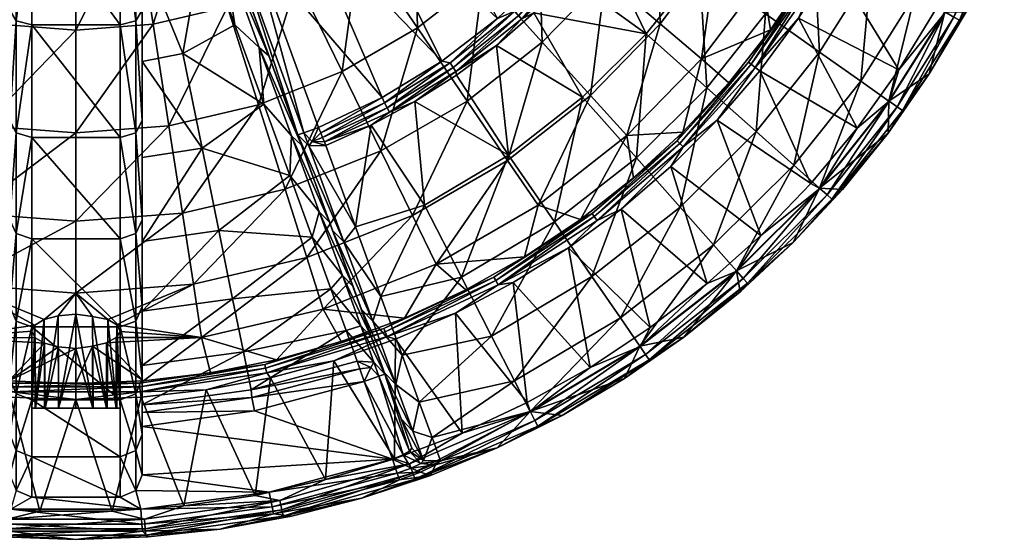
# Model space of a CAD drawing. Header units: inches. Extents: x -230 to 230, y -230 to 230.
# Tile 6 of 10: x -13 to 210, y -230 to -112. Entities that reach past the tile are written whole.
import ezdxf

# ---------------------------------------------------------------- set-up
doc = ezdxf.new("R2010")
doc.units = ezdxf.units.IN
doc.header["$MEASUREMENT"] = 0
doc.layers.add('Layer 1', color=7, linetype='Continuous')

# ---------------------------------------------------------------- blocks, each defined once
blk = doc.blocks.new('Matty tondo')
at = {"color": 9, "true_color": 0xc0c0c0}
mesh = blk.add_polyface(dxfattribs=at)
corners = [(64.25, -94.52, -137.67), (50.08, -102.74, -137.67), (49.68, -73.09, -157.55), (38.73, -79.44, -157.55), (34.35, -109.01, -137.67), (60.29, -123.67, -114.37), (77.35, -113.79, -114.37), (59.22, -65.6, -157.55), (76.59, -84.84, -137.67), (41.36, -131.23, -114.37), (63.09, -78.38, -287.1), (58.63, -79.48, -284.74), (50.92, -86.79, -287.1), (52.17, -89.4, -288), (40.05, -95.41, -288), (38.23, -91.09, -284.74), (38.97, -92.85, -287.16), (48.81, -85.87, -284.74), (63.39, -81.84, -288), (82.86, -121.35, -288), (69.33, -129.57, -288), (54.94, -136.32, -288), (55.43, -137.55, -287.83), (69.91, -130.78, -287.82), (41.43, -80.47, -262.51), (35.35, -83.21, -262.24), (43.72, -120.13, -170.76), (50.24, -138.03, -283), (35.51, -97.56, -193.41), (35.35, -97.12, -283), (24.23, -119.61, -169.69), (42.54, -131.1, -152.08), (35.98, -113.05, -173.13), (35.54, -93.6, -284.2), (36.81, -93.99, -286.54), (36.72, -96.62, -286.53), (51.62, -137.53, -286.54), (51.09, -140.37, -145.48), (41.53, -118.24, -168.36), (48.81, -138.25, -143.37), (33.42, -95.93, -190.76)]
mesh.append_faces([[corners[k] for k in face] for face in [(0, 1, 2), (3, 1, 4), (5, 0, 6), (0, 7, 8), (3, 2, 1), (5, 9, 1), (1, 0, 5), (4, 1, 9), (10, 11, 12), (13, 12, 14), (15, 16, 17), (12, 11, 17), (12, 16, 14), (18, 10, 13), (10, 12, 13), (12, 17, 16), (18, 13, 19), (14, 20, 13), (14, 21, 20), (22, 23, 20), (17, 24, 15), (24, 25, 15), (26, 27, 28), (29, 28, 27), (30, 31, 32), (33, 15, 25), (34, 35, 14), (16, 15, 33), (34, 33, 29), (14, 16, 34), (35, 34, 29), (34, 16, 33), (35, 36, 14), (14, 36, 21), (36, 35, 27), (29, 27, 35), (37, 38, 39), (38, 26, 40), (26, 38, 37), (26, 28, 40), (32, 38, 40), (31, 38, 32), (31, 39, 38)]], dxfattribs={"color": 9})
mesh = blk.add_polyface(dxfattribs=at)
corners = [(17.48, -112.95, -137.67), (0, -114.29, -137.67), (13.52, -87.34, -157.55), (34.35, -109.01, -137.67), (26.56, -84.29, -157.55), (38.73, -79.44, -157.55), (0, -88.38, -157.55), (21.04, -135.97, -114.37), (0, -137.59, -114.37), (41.36, -131.23, -114.37), (26.47, -72.73, -213.4), (35.51, -97.56, -193.41), (30.91, -84.93, -248.2), (35.35, -97.12, -283), (15, -96.94, -191.79), (15, -121.37, -169.42), (24.23, -119.61, -169.69), (28.58, -141.06, -144.48), (28.79, -93.25, -192.2), (15, -69.9, -211.43), (35.98, -113.05, -173.13), (42.54, -131.1, -152.08), (35.35, -83.21, -262.24), (31.1, -81.42, -249.38), (35.54, -93.6, -284.2), (15, -134.78, -169.84), (15, -143.15, -144.47), (15, -109.77, -192.89), (15, -82.82, -212.79), (10, -85.56, -216.97), (-10, -85.56, -216.97), (10, -113.08, -196.64), (-10, -113.08, -196.64), (10, -138.59, -173.08), (10, -80.96, -219.21), (-10, -80.96, -219.21), (13.54, -112.14, -195.52), (13.54, -84.76, -215.74), (13.54, -137.54, -172.06), (13.54, -80.49, -217.82), (33.42, -95.93, -190.76), (24.49, -71.39, -210.52)]
mesh.append_faces([[corners[k] for k in face] for face in [(0, 1, 2), (3, 0, 4), (4, 5, 3), (0, 2, 4), (6, 2, 1), (7, 8, 0), (7, 0, 3), (8, 1, 0), (7, 3, 9), (10, 11, 12), (13, 12, 11), (14, 15, 16), (15, 17, 16), (18, 14, 16), (14, 18, 19), (18, 16, 20), (17, 21, 16), (22, 23, 24), (23, 12, 13), (24, 23, 13), (25, 26, 15), (14, 27, 15), (15, 27, 25), (14, 28, 27), (19, 28, 14), (29, 30, 31), (31, 32, 33), (34, 35, 29), (27, 36, 25), (37, 27, 28), (29, 36, 37), (37, 36, 27), (25, 36, 38), (33, 38, 31), (36, 31, 38), (31, 36, 29), (34, 29, 37), (39, 37, 28), (39, 34, 37), (18, 40, 41), (41, 40, 11), (20, 40, 18)]], dxfattribs={"color": 9})
mesh = blk.add_polyface(dxfattribs=at)
corners = [(-36.61, -92.14, -284.58), (-37.46, -93.75, -286.94), (-36.01, -92.82, -284.42), (-37.22, -94.28, -286.96), (-35.54, -93.61, -284.2), (-36.8, -94.79, -286.75), (-35.22, -94.5, -283.93), (-36.78, -95.41, -286.78), (-35.09, -95.41, -283.63), (-36.57, -96.02, -286.54), (-35.14, -96.3, -283.31), (-36.72, -96.62, -286.53), (-35.35, -97.12, -283), (-17.48, -112.95, -137.67), (0, -88.38, -157.55), (0, -114.29, -137.67), (-34.35, -109.01, -137.67), (-13.52, -87.34, -157.55), (-26.56, -84.29, -157.55), (-21.04, -135.97, -114.37), (-41.36, -131.23, -114.37), (-28.79, -93.25, -192.2), (-24.23, -119.61, -169.69), (-15, -96.94, -191.79), (-15, -121.37, -169.42), (-35.98, -113.05, -173.13), (-42.56, -131.16, -152.01), (-35.51, -97.56, -193.41), (-30.91, -84.93, -248.2), (-31.1, -81.42, -249.38), (-35.35, -83.21, -262.24), (-37.33, -91.57, -284.69), (-15, -82.82, -212.79), (-15, -109.77, -192.89), (-15, -134.78, -169.84), (-10, -113.08, -196.64), (10, -113.08, -196.64), (-10, -85.56, -216.97), (-13.54, -112.14, -195.52), (-13.54, -84.76, -215.74), (-13.54, -137.54, -172.06), (-33.42, -95.93, -190.76), (-24.49, -71.39, -210.52)]
mesh.append_faces([[corners[k] for k in face] for face in [(0, 1, 2), (2, 3, 4), (1, 3, 2), (4, 5, 6), (6, 7, 8), (3, 5, 4), (5, 7, 6), (8, 9, 10), (10, 11, 12), (7, 9, 8), (9, 11, 10), (13, 14, 15), (13, 16, 17), (14, 13, 17), (16, 18, 17), (19, 13, 15), (13, 20, 16), (21, 22, 23), (22, 24, 23), (22, 21, 25), (22, 25, 26), (27, 28, 12), (8, 28, 29), (12, 28, 10), (4, 6, 29), (8, 29, 6), (28, 8, 10), (0, 2, 29), (30, 31, 0), (29, 2, 4), (32, 23, 33), (33, 24, 34), (23, 24, 33), (35, 36, 37), (37, 38, 35), (38, 39, 33), (33, 39, 32), (35, 38, 40), (38, 33, 34), (39, 38, 37), (27, 41, 42), (21, 41, 25), (41, 21, 42)]], dxfattribs={"color": 9})
mesh = blk.add_polyface(dxfattribs=at)
corners = [(92.2, -102.13, -114.37), (77.35, -113.79, -114.37), (76.59, -84.84, -137.67), (116.53, -129.08, -59.89), (105.62, -116.99, -88.21), (119.94, -102.26, -88.21), (64.25, -94.52, -137.67), (104.7, -89.26, -114.37), (88.6, -130.35, -88.21), (69.07, -141.68, -88.21), (60.29, -123.67, -114.37), (73.5, -72.89, -288), (95.49, -111.68, -288), (106.99, -100.71, -288), (69.33, -129.57, -288), (82.86, -121.35, -288), (52.17, -89.4, -288), (63.39, -81.84, -288), (117.22, -88.59, -288), (113.48, -95.46, -287.82), (99.43, -110.02, -287.82), (84.72, -121.71, -287.82), (69.91, -130.78, -287.82), (100.28, -110.97, -287.27), (85.45, -122.76, -287.27), (71.02, -132.85, -286.4), (70.51, -131.9, -287.27), (118.88, -93.81, -285.31), (115.28, -96.97, -286.4), (111.59, -102.38, -285.31), (101, -111.76, -286.4), (114.46, -96.28, -287.27), (86.06, -123.64, -286.4), (103.69, -110.38, -285.31), (95.22, -117.77, -285.31), (86.2, -124.48, -285.31), (76.73, -130.5, -285.31), (114.75, -129.5, -239.86), (129.17, -115.12, -239.86), (97.96, -142.62, -239.86)]
mesh.append_faces([[corners[k] for k in face] for face in [(0, 1, 2), (3, 4, 5), (2, 1, 6), (5, 4, 7), (4, 8, 0), (8, 9, 1), (7, 4, 0), (0, 8, 1), (10, 1, 9), (11, 12, 13), (14, 15, 16), (12, 17, 15), (18, 13, 19), (20, 19, 13), (20, 12, 21), (12, 20, 13), (22, 21, 15), (23, 20, 24), (14, 22, 15), (25, 24, 26), (27, 28, 29), (29, 28, 30), (23, 19, 20), (19, 23, 31), (24, 20, 21), (15, 21, 12), (26, 24, 21), (30, 31, 23), (30, 28, 31), (32, 23, 24), (23, 32, 30), (25, 32, 24), (22, 26, 21), (33, 29, 30), (30, 34, 33), (32, 35, 34), (30, 32, 34), (35, 32, 36), (32, 25, 36), (37, 38, 33), (39, 34, 35), (34, 37, 33), (29, 33, 38)]], dxfattribs={"color": 9})
mesh = blk.add_polyface(dxfattribs=at)
corners = [(166.2, -83.9, -30.22), (173.21, -88.21), (165.76, -101.51), (186.39, -123.26, 10.34), (171.54, -99.03, 3.84), (194.9, -109.32, 10.34), (176.9, -136.54, 10.34), (163.66, -111.57, 3.84), (178.46, -85.92, 3.84), (202.36, -94.82, 10.34), (168.42, -119.25, -144.28), (180.06, -100.81, -144.28), (167.01, -93.5, -192.74), (175.48, -76.43, -192.74), (199.66, -86.97, -94.87), (190.03, -106.38, -94.87), (196.82, -110.19, -44.89), (189.19, -82.41, -144.28), (177.74, -125.84, -94.87), (208.99, -95.42, 5.26), (206.8, -90.08, -44.89), (184.09, -130.35, -44.89), (201.64, -110.1, 5.26), (193.28, -124.2, 5.26), (200.12, -112.03, 7.41), (210.26, -91.58, 7.41), (187.17, -132.53, 7.41), (198.84, -111.32, 9.37), (208.92, -91, 9.37), (196.91, -110.24, 10.4), (184.17, -130.4, 10.4), (185.98, -131.68, 9.37), (206.89, -90.12, 10.4), (165.44, -102.94, 1.29), (175.71, -84.22, 1.29), (166.14, -103.37, 2.44), (167.08, -103.96, 3.32), (177.46, -85.06, 3.32), (176.45, -84.57, 2.44)]
mesh.append_faces([[corners[k] for k in face] for face in [(0, 1, 2), (3, 4, 5), (3, 6, 7), (7, 4, 3), (5, 8, 9), (4, 8, 5), (10, 11, 12), (13, 12, 11), (14, 15, 16), (17, 11, 15), (15, 14, 17), (11, 10, 18), (11, 18, 15), (19, 20, 16), (14, 16, 20), (21, 15, 18), (21, 16, 15), (16, 22, 19), (16, 23, 22), (16, 21, 23), (24, 22, 23), (19, 22, 25), (22, 24, 25), (26, 24, 23), (26, 27, 24), (28, 25, 24), (29, 30, 3), (27, 28, 24), (26, 31, 27), (27, 29, 32), (27, 32, 28), (31, 30, 29), (29, 27, 31), (29, 5, 9), (32, 29, 9), (5, 29, 3), (33, 34, 35), (4, 36, 37), (37, 8, 4), (38, 37, 36), (36, 35, 38), (1, 34, 33), (35, 34, 38)]], dxfattribs={"color": 9})
mesh = blk.add_polyface(dxfattribs=at)
corners = [(157.28, -114.21), (155.43, -102.48, -30.22), (165.76, -101.51), (119.94, -102.26, -88.21), (131.59, -86.76, -88.21), (132.33, -112.82, -59.89), (145.18, -95.72, -59.89), (116.53, -129.08, -59.89), (155.24, -78.37, -59.89), (141.68, -120.79, -30.22), (124.76, -138.19, -30.22), (166.2, -83.9, -30.22), (147.84, -126.2), (137.49, -137.41), (163.66, -111.57, 3.84), (176.9, -136.54, 10.34), (154.87, -123.49, 3.84), (115.28, -96.97, -286.4), (127.25, -78.6, -287.27), (114.46, -96.28, -287.27), (118.88, -93.81, -285.31), (129.17, -115.12, -239.86), (141.21, -99.98, -239.86), (125.5, -84.74, -285.31), (111.59, -102.38, -285.31), (150.97, -84.52, -239.86), (156.21, -110.6, -192.74), (167.01, -93.5, -192.74), (142.89, -127.35, -192.74), (126.94, -143.25, -192.74), (114.75, -129.5, -239.86), (154.06, -137.3, -144.28), (168.42, -119.25, -144.28), (153.84, -122.72, 3.32), (167.08, -103.96, 3.32), (145.2, -134.72, 3.84), (171.54, -99.03, 3.84), (166.14, -103.37, 2.44), (152.96, -122.02, 2.44), (137.52, -140.76, 3.32), (152.32, -121.51, 1.29), (165.44, -102.94, 1.29), (136.16, -139.37, 1.29), (136.74, -139.96, 2.44), (173.21, -88.21)]
mesh.append_faces([[corners[k] for k in face] for face in [(0, 1, 2), (3, 4, 5), (5, 4, 6), (7, 3, 5), (8, 1, 6), (6, 9, 5), (9, 6, 1), (5, 10, 7), (10, 5, 9), (1, 11, 2), (12, 9, 0), (9, 1, 0), (9, 12, 13), (14, 15, 16), (17, 18, 19), (20, 21, 22), (23, 20, 22), (20, 24, 21), (25, 26, 27), (28, 26, 22), (21, 29, 28), (22, 26, 25), (21, 28, 22), (21, 30, 29), (31, 32, 26), (27, 26, 32), (28, 31, 26), (14, 33, 34), (35, 33, 16), (33, 14, 16), (14, 34, 36), (33, 37, 34), (38, 33, 39), (33, 38, 37), (38, 40, 41), (41, 37, 38), (12, 40, 42), (43, 40, 38), (41, 2, 44), (41, 0, 2), (40, 12, 0), (41, 40, 0)]], dxfattribs={"color": 9})
mesh = blk.add_polyface(dxfattribs=at)
corners = [(-26.6, -171.85, -59.89), (-55.96, -177.57, -30.22), (-52.27, -165.86, -59.89), (-21.04, -135.97, -114.37), (0, -114.29, -137.67), (0, -137.59, -114.37), (-41.36, -131.23, -114.37), (-17.48, -112.95, -137.67), (0, -157.61, -88.21), (0, -173.9, -59.89), (-24.11, -155.76, -88.21), (-47.38, -150.33, -88.21), (-15, -121.37, -169.42), (-24.23, -119.61, -169.69), (-28.58, -141.06, -144.48), (-42.56, -131.16, -152.01), (-32.35, -159.7, -116.91), (-48.41, -147.24, -129.25), (-53.49, -161.21, -104.98), (-57.77, -172.97, -79.36), (-35.49, -175.16, -87.49), (-15, -143.15, -144.47), (-15, -162.17, -117.05), (-15, -177.97, -87.75), (-15, -176.91, -115.59), (-15, -157.31, -143.93), (-15, -134.78, -169.84), (-10, -113.08, -196.64), (-10, -138.59, -173.08), (10, -138.59, -173.08), (10, -161.57, -146.6), (-10, -161.57, -146.6), (-13.54, -137.54, -172.06), (-13.54, -160.41, -145.7), (-13.54, -180.27, -116.87), (-13.54, -112.14, -195.52), (-48.81, -138.25, -143.37), (-41.53, -118.24, -168.36), (-51.09, -140.37, -145.48), (-43.72, -120.13, -170.76)]
mesh.append_faces([[corners[k] for k in face] for face in [(0, 1, 2), (3, 4, 5), (3, 6, 7), (0, 8, 9), (8, 10, 5), (2, 10, 0), (3, 5, 10), (3, 11, 6), (10, 11, 3), (10, 8, 0), (2, 11, 10), (12, 13, 14), (15, 14, 13), (16, 17, 18), (18, 19, 20), (14, 17, 16), (18, 20, 16), (21, 12, 14), (22, 21, 16), (14, 15, 17), (14, 16, 21), (23, 22, 20), (16, 20, 22), (22, 23, 24), (21, 22, 25), (25, 26, 21), (12, 21, 26), (22, 24, 25), (27, 28, 29), (30, 28, 31), (28, 32, 33), (32, 28, 27), (33, 34, 31), (31, 28, 33), (33, 25, 24), (32, 26, 25), (33, 32, 25), (26, 32, 35), (36, 15, 37), (37, 38, 36), (37, 39, 38), (15, 36, 17)]], dxfattribs={"color": 9})
mesh = blk.add_polyface(dxfattribs=at)
corners = [(76.2, -156.31, -59.89), (97.76, -143.82, -59.89), (81.58, -167.35, -30.22), (104.66, -153.97, -30.22), (114.29, -157.23), (101.6, -165.71), (88.6, -130.35, -88.21), (105.62, -116.99, -88.21), (116.53, -129.08, -59.89), (69.07, -141.68, -88.21), (124.76, -138.19, -30.22), (74.42, -179.55), (55.96, -177.57, -30.22), (88.27, -173.16), (71.02, -132.85, -286.4), (66.86, -135.82, -285.31), (76.73, -130.5, -285.31), (95.22, -117.77, -285.31), (97.96, -142.62, -239.86), (114.75, -129.5, -239.86), (126.94, -143.25, -192.74), (108.36, -157.77, -192.74), (78.93, -153.97, -239.86), (87.31, -170.32, -192.74), (94.14, -183.64, -144.28), (86.2, -124.48, -285.31), (63.29, -158.86, -244.48), (69.04, -174.69, -202.71), (116.83, -170.1, -144.28), (116.91, -155.88, 1.29), (95.07, -171.02, 2.44), (94.67, -170.3, 1.29), (123.5, -154.84, 3.84), (111.57, -163.64, 3.84), (118.07, -157.43, 3.32), (99.05, -171.51, 3.84), (85.94, -178.45, 3.84), (95.61, -172, 3.32), (117.4, -156.54, 2.44), (70.07, -182.69, 2.44)]
mesh.append_faces([[corners[k] for k in face] for face in [(0, 1, 2), (3, 4, 5), (6, 7, 1), (1, 7, 8), (9, 6, 0), (6, 1, 0), (8, 3, 1), (10, 3, 8), (3, 5, 2), (2, 1, 3), (11, 12, 2), (2, 12, 0), (3, 10, 4), (13, 2, 5), (11, 2, 13), (14, 15, 16), (17, 18, 19), (20, 19, 21), (16, 22, 18), (16, 15, 22), (21, 23, 24), (18, 22, 23), (16, 18, 25), (15, 26, 22), (21, 18, 23), (22, 26, 27), (27, 23, 22), (18, 21, 19), (24, 28, 21), (21, 28, 20), (29, 30, 31), (32, 33, 34), (35, 36, 37), (33, 37, 34), (37, 33, 35), (38, 34, 37), (37, 30, 38), (29, 31, 5), (29, 38, 30), (39, 31, 30), (4, 29, 5), (31, 13, 5)]], dxfattribs={"color": 9})
mesh = blk.add_polyface(dxfattribs=at)
corners = [(0, -157.61, -88.21), (0, -137.59, -114.37), (21.04, -135.97, -114.37), (28.47, -183.99, -30.22), (26.6, -171.85, -59.89), (52.27, -165.86, -59.89), (41.36, -131.23, -114.37), (24.11, -155.76, -88.21), (47.38, -150.33, -88.21), (0, -173.9, -59.89), (7.22, -179.91, -46.34), (60.29, -123.67, -114.37), (9.29, -181.12, -43.19), (55.96, -177.57, -30.22), (3.76, -179.19, -48.25), (0, -178.71, -49.51), (50.24, -138.03, -283), (43.72, -120.13, -170.76), (58.11, -159.67, -234.25), (15, -162.17, -117.05), (32.35, -159.7, -116.91), (28.58, -141.06, -144.48), (15, -177.97, -87.75), (35.49, -175.16, -87.49), (15, -143.15, -144.47), (15, -121.37, -169.42), (48.41, -147.23, -129.27), (42.54, -131.1, -152.08), (53.48, -161.19, -105.02), (57.76, -172.95, -79.42), (15, -157.31, -143.93), (15, -176.91, -115.59), (15, -134.78, -169.84), (10, -161.57, -146.6), (-10, -161.57, -146.6), (10, -181.52, -117.63), (10, -138.59, -173.08), (-10, -138.59, -173.08), (13.54, -160.41, -145.7), (13.54, -137.54, -172.06), (13.54, -180.27, -116.87), (48.81, -138.25, -143.37), (55.09, -155.51, -116.36)]
mesh.append_faces([[corners[k] for k in face] for face in [(0, 1, 2), (3, 4, 5), (2, 6, 7), (7, 6, 8), (7, 0, 2), (8, 4, 7), (9, 4, 10), (8, 6, 11), (4, 8, 5), (0, 7, 9), (4, 9, 7), (10, 4, 12), (5, 13, 3), (10, 14, 9), (15, 9, 14), (16, 17, 18), (19, 20, 21), (20, 22, 23), (21, 24, 19), (22, 20, 19), (21, 25, 24), (21, 26, 27), (20, 26, 21), (20, 28, 26), (23, 29, 28), (20, 23, 28), (24, 30, 19), (22, 19, 31), (24, 32, 30), (19, 30, 31), (33, 34, 35), (36, 37, 33), (31, 30, 38), (38, 30, 39), (32, 39, 30), (31, 38, 40), (35, 40, 33), (38, 33, 40), (33, 38, 36), (39, 36, 38), (26, 41, 27), (42, 41, 26)]], dxfattribs={"color": 9})
mesh = blk.add_polyface(dxfattribs=at)
corners = [(52.27, -165.86, -59.89), (47.38, -150.33, -88.21), (69.07, -141.68, -88.21), (60.29, -123.67, -114.37), (76.2, -156.31, -59.89), (55.96, -177.57, -30.22), (54.94, -136.32, -288), (55.43, -137.55, -287.83), (69.33, -129.57, -288), (56.26, -139.61, -286.48), (70.51, -131.9, -287.27), (55.88, -138.65, -287.32), (69.91, -130.78, -287.82), (56.59, -140.43, -285.31), (66.86, -135.82, -285.31), (71.02, -132.85, -286.4), (63.29, -158.86, -244.48), (51.09, -140.37, -145.48), (58.11, -159.67, -234.25), (43.72, -120.13, -170.76), (69.83, -191.86, -132.66), (64.64, -177.6, -184.13), (57.45, -157.83, -118.16), (62.76, -172.42, -88.95), (53.5, -139.55, -286.54), (52.75, -140.5, -284.66), (51.62, -137.53, -286.54), (50.24, -138.03, -283), (60.66, -162.25, -235.65), (67.22, -180.27, -185.27), (69.04, -174.69, -202.71), (48.81, -138.25, -143.37), (55.09, -155.51, -116.36), (60.34, -169.93, -87.48), (66.96, -183.97, -58.16), (53.48, -161.19, -105.02), (48.41, -147.23, -129.27), (57.76, -172.95, -79.42), (64.49, -181.35, -57.04)]
mesh.append_faces([[corners[k] for k in face] for face in [(0, 1, 2), (1, 3, 2), (0, 2, 4), (0, 4, 5), (6, 7, 8), (9, 10, 11), (12, 11, 10), (9, 13, 14), (12, 7, 11), (9, 15, 10), (15, 9, 14), (13, 16, 14), (17, 18, 19), (20, 21, 22), (22, 21, 17), (21, 18, 17), (23, 20, 22), (24, 11, 7), (13, 9, 24), (24, 9, 11), (25, 13, 24), (25, 26, 27), (24, 6, 26), (25, 24, 26), (7, 6, 24), (27, 28, 25), (29, 18, 21), (18, 28, 27), (28, 18, 29), (25, 28, 16), (25, 16, 13), (28, 30, 16), (29, 30, 28), (22, 31, 32), (33, 23, 32), (22, 32, 23), (34, 23, 33), (31, 22, 17), (35, 32, 36), (37, 33, 35), (33, 32, 35), (38, 33, 37)]], dxfattribs={"color": 9})
mesh = blk.add_polyface(dxfattribs=at)
corners = [(145.2, -134.72, 3.84), (155.14, -160.85, 10.34), (134.73, -145.18, 3.84), (176.9, -136.54, 10.34), (166.47, -149.08, 10.34), (154.87, -123.49, 3.84), (177.74, -125.84, -94.87), (162.58, -144.9, -94.87), (168.39, -150.08, -44.89), (136.86, -154.45, -144.28), (154.06, -137.3, -144.28), (142.89, -127.35, -192.74), (168.42, -119.25, -144.28), (144.43, -162.99, -94.87), (183.93, -137.66, 5.26), (184.09, -130.35, -44.89), (149.6, -168.82, -44.89), (193.28, -124.2, 5.26), (173.63, -150.44, 5.26), (162.46, -162.44, 5.26), (150.46, -173.61, 5.26), (137.68, -183.9, 5.26), (171.21, -152.59, 7.41), (187.17, -132.53, 7.41), (152.1, -171.65, 7.41), (170.12, -151.62, 9.37), (185.98, -131.68, 9.37), (149.66, -168.9, 10.4), (142.99, -171.74, 10.34), (151.13, -170.56, 9.37), (168.47, -150.15, 10.4), (184.17, -130.4, 10.4), (186.39, -123.26, 10.34), (137.52, -140.76, 3.32), (153.84, -122.72, 3.32)]
mesh.append_faces([[corners[k] for k in face] for face in [(0, 1, 2), (3, 4, 5), (5, 4, 0), (4, 1, 0), (6, 7, 8), (9, 10, 11), (12, 10, 7), (6, 12, 7), (10, 9, 13), (10, 13, 7), (8, 14, 15), (6, 8, 15), (16, 7, 13), (7, 16, 8), (15, 14, 17), (8, 18, 14), (8, 19, 18), (16, 20, 19), (8, 16, 19), (20, 16, 21), (22, 18, 19), (14, 23, 17), (24, 20, 21), (24, 19, 20), (24, 22, 19), (24, 25, 22), (14, 18, 22), (22, 23, 14), (22, 26, 23), (1, 27, 28), (22, 25, 26), (24, 29, 25), (25, 30, 31), (25, 31, 26), (29, 27, 30), (30, 25, 29), (31, 3, 32), (30, 4, 3), (31, 30, 3), (4, 30, 1), (30, 27, 1), (0, 33, 34)]], dxfattribs={"color": 9})
mesh = blk.add_polyface(dxfattribs=at)
corners = [(124.76, -138.19, -30.22), (137.49, -137.41), (126.27, -147.78), (141.68, -120.79, -30.22), (114.29, -157.23), (130.07, -181.72, 10.34), (123.5, -154.84, 3.84), (142.99, -171.74, 10.34), (116.45, -190.74, 10.34), (111.57, -163.64, 3.84), (134.73, -145.18, 3.84), (155.14, -160.85, 10.34), (116.83, -170.1, -144.28), (123.3, -179.51, -94.87), (136.86, -154.45, -144.28), (144.43, -162.99, -94.87), (124.21, -193.25, 5.26), (137.68, -183.9, 5.26), (127.71, -185.93, -44.89), (126.94, -143.25, -192.74), (142.89, -127.35, -192.74), (149.6, -168.82, -44.89), (102.9, -200.73, -44.89), (129.84, -189.05, 7.41), (152.1, -171.65, 7.41), (110.11, -201.62, 5.26), (129.02, -187.84, 9.37), (127.76, -186.02, 10.4), (149.66, -168.9, 10.4), (151.13, -170.56, 9.37), (104.62, -204.09, 7.41), (103.95, -202.79, 9.37), (137.52, -140.76, 3.32), (118.07, -157.43, 3.32), (145.2, -134.72, 3.84), (136.16, -139.37, 1.29), (152.32, -121.51, 1.29), (136.74, -139.96, 2.44), (152.96, -122.02, 2.44), (117.4, -156.54, 2.44), (116.91, -155.88, 1.29), (147.84, -126.2)]
mesh.append_faces([[corners[k] for k in face] for face in [(0, 1, 2), (0, 3, 1), (0, 2, 4), (5, 6, 7), (8, 9, 5), (7, 6, 10), (5, 9, 6), (11, 7, 10), (12, 13, 14), (14, 13, 15), (16, 17, 18), (19, 12, 14), (14, 20, 19), (18, 15, 13), (15, 18, 21), (21, 18, 17), (16, 18, 22), (17, 23, 24), (16, 23, 17), (25, 23, 16), (26, 27, 28), (29, 24, 23), (30, 26, 23), (23, 26, 29), (7, 28, 27), (26, 28, 29), (31, 27, 26), (27, 5, 7), (27, 8, 5), (32, 6, 33), (32, 10, 6), (32, 34, 10), (35, 36, 37), (33, 37, 32), (32, 37, 38), (37, 33, 39), (39, 40, 35), (35, 37, 39), (35, 1, 41), (35, 2, 1), (40, 4, 2), (35, 40, 2)]], dxfattribs={"color": 9})
mesh = blk.add_polyface(dxfattribs=at)
corners = [(-15.23, -193.79), (-3.98, -186.09, -30.35), (0, -186.42, -29.51), (-28.47, -183.99, -30.22), (-9.25, -184.01, -35.7), (-7.1, -185.26, -32.47), (0, -194.39), (-7.22, -179.89, -46.39), (-26.6, -171.85, -59.89), (0, -173.9, -59.89), (-3.99, -179.03, -48.66), (-9.29, -181.13, -43.16), (0, -178.71, -49.51), (-10, -182.54, -39.49), (-39.67, -195.8, -25.41), (-15, -199.22, -25.41), (-15, -190.31, -57.17), (-37.93, -187.23, -56.79), (-15, -177.97, -87.75), (-14.47, -195.13, 2.44), (-14.41, -194.31, 1.29), (14.41, -194.31, 1.29), (-30.39, -192), (-15, -193.2, -85.34), (-15, -176.91, -115.59), (-10, -198.08, -86.72), (10, -198.08, -86.72), (-10, -181.52, -117.63), (10, -181.52, -117.63), (-10, -161.57, -146.6), (-13.54, -180.27, -116.87), (-13.54, -196.75, -86.1), (-13.54, -160.41, -145.7), (-9.96, -200, -39.36), (-9.18, -200, -35.62), (-6.99, -200, -32.37), (-3.93, -200, -30.33), (0, -200, -29.51), (-9.25, -200, -43.29), (-7.12, -200, -46.46), (-3.93, -200, -48.68), (0, -200, -49.51)]
mesh.append_faces([[corners[k] for k in face] for face in [(0, 1, 2), (3, 4, 5), (0, 5, 1), (3, 5, 0), (6, 0, 2), (7, 8, 9), (9, 10, 7), (7, 11, 8), (10, 9, 12), (3, 11, 13), (4, 3, 13), (3, 8, 11), (14, 15, 16), (17, 16, 18), (19, 20, 21), (20, 0, 6), (0, 20, 22), (18, 23, 24), (16, 23, 18), (25, 26, 27), (28, 29, 27), (27, 29, 30), (27, 31, 25), (31, 27, 30), (30, 24, 23), (31, 30, 23), (30, 32, 24), (4, 13, 33), (34, 5, 4), (4, 33, 34), (5, 35, 1), (35, 5, 34), (2, 1, 36), (35, 36, 1), (2, 36, 37), (33, 13, 11), (38, 11, 7), (11, 38, 33), (10, 39, 7), (38, 7, 39), (10, 12, 40), (40, 39, 10), (12, 41, 40)]], dxfattribs={"color": 9})
mesh = blk.add_polyface(dxfattribs=at)
corners = [(102.22, -198.72, 10.34), (99.05, -171.51, 3.84), (116.45, -190.74, 10.34), (85.94, -178.45, 3.84), (87.44, -205.64, 10.34), (72.35, -184.37, 3.84), (111.57, -163.64, 3.84), (81.47, -212.86, -21.93), (80.28, -215.25, 5.26), (95.43, -208.97, 5.26), (82.58, -211.95, -26.95), (80.66, -206.65, -71.78), (102.9, -200.73, -44.89), (99.35, -193.8, -94.87), (78.07, -214.46, -18.23), (123.3, -179.51, -94.87), (94.14, -183.64, -144.28), (116.83, -170.1, -144.28), (110.11, -201.62, 5.26), (87.31, -170.32, -192.74), (73.86, -187.94, -159.98), (77.73, -198.61, -116.31), (127.71, -185.93, -44.89), (124.21, -193.25, 5.26), (104.62, -204.09, 7.41), (76.8, -216.1, 7.41), (103.95, -202.79, 9.37), (129.84, -189.05, 7.41), (102.94, -200.82, 10.4), (127.76, -186.02, 10.4), (129.02, -187.84, 9.37), (76.31, -214.72, 9.37), (75.57, -212.64, 10.4), (70.47, -183.74, 3.32), (95.61, -172, 3.32), (95.07, -171.02, 2.44), (88.27, -173.16), (94.67, -170.3, 1.29), (69.77, -181.93, 1.29), (76.28, -205.19, -80.46), (78.71, -211.85, -26.82), (78.09, -212.49, -23.54)]
mesh.append_faces([[corners[k] for k in face] for face in [(0, 1, 2), (3, 4, 5), (3, 1, 0), (3, 0, 4), (1, 6, 2), (7, 8, 9), (9, 10, 7), (11, 12, 13), (14, 8, 7), (15, 13, 12), (12, 10, 9), (16, 13, 17), (18, 12, 9), (19, 20, 16), (13, 15, 17), (16, 20, 21), (16, 21, 13), (12, 22, 15), (13, 21, 11), (18, 23, 12), (10, 12, 11), (24, 25, 26), (18, 9, 24), (9, 8, 25), (24, 9, 25), (24, 27, 18), (28, 29, 26), (24, 26, 30), (25, 31, 26), (2, 29, 28), (31, 32, 28), (31, 28, 26), (28, 0, 2), (28, 4, 0), (28, 32, 4), (3, 33, 34), (33, 35, 34), (36, 37, 38), (39, 40, 11), (40, 10, 11), (41, 7, 10), (10, 40, 41)]], dxfattribs={"color": 9})
mesh = blk.add_polyface(dxfattribs=at)
corners = [(60.1, -184.84), (55.96, -177.57, -30.22), (74.42, -179.55), (45.4, -189), (30.44, -191.98), (28.47, -183.99, -30.22), (15.28, -193.79), (72.35, -184.37, 3.84), (72.18, -211.48, 10.34), (58.38, -189.26, 3.84), (43.2, -191.99, 3.32), (44.06, -193.09, 3.84), (29.5, -195.84, 3.84), (14.56, -196.25, 3.32), (42.95, -190.9, 2.44), (70.47, -183.74, 3.32), (70.07, -182.69, 2.44), (42.77, -190.09, 1.29), (69.77, -181.93, 1.29), (14.47, -195.13, 2.44), (14.41, -194.31, 1.29), (66.96, -183.97, -58.16), (73.66, -202.39, -79.85), (62.76, -172.42, -88.95), (37.93, -187.23, -56.79), (57.76, -172.95, -79.42), (35.49, -175.16, -87.49), (15, -190.31, -57.17), (61.19, -182.39, -52.72), (39.67, -195.8, -25.41), (63.72, -189.35, -25.41), (15, -199.22, -25.41), (67.47, -189.54, -25.73), (64.49, -181.35, -57.04), (69.98, -192.26, -26.49), (60.34, -169.93, -87.48), (64.3, -191.06, -22.54), (39.84, -197.55, -22.59), (65.28, -193.97, -21.49), (66.81, -190.79, -22.95), (68.6, -192.76, -22.95)]
mesh.append_faces([[corners[k] for k in face] for face in [(0, 1, 2), (3, 1, 0), (3, 4, 5), (5, 1, 3), (4, 6, 5), (7, 8, 9), (10, 11, 12), (13, 14, 10), (12, 13, 10), (9, 11, 10), (15, 9, 10), (7, 9, 15), (10, 16, 15), (17, 18, 14), (10, 14, 16), (13, 19, 14), (0, 18, 17), (14, 18, 16), (4, 17, 20), (19, 17, 14), (17, 3, 0), (17, 4, 3), (21, 22, 23), (24, 25, 26), (26, 27, 24), (28, 29, 30), (24, 28, 25), (24, 29, 28), (29, 24, 31), (32, 33, 28), (34, 33, 32), (21, 33, 34), (30, 32, 28), (28, 33, 25), (35, 33, 21), (30, 29, 36), (36, 37, 38), (29, 37, 36), (39, 38, 40), (39, 32, 30), (36, 39, 30), (36, 38, 39), (32, 39, 40)]], dxfattribs={"color": 9})
mesh = blk.add_polyface(dxfattribs=at)
corners = [(87.44, -205.64, 10.34), (72.18, -211.48, 10.34), (72.35, -184.37, 3.84), (73.27, -216.26, -16.88), (64.72, -220.42, 5.26), (80.28, -215.25, 5.26), (78.07, -214.46, -18.23), (87.31, -170.32, -192.74), (69.04, -174.69, -202.71), (73.86, -187.94, -159.98), (76.8, -216.1, 7.41), (75.57, -212.64, 10.4), (56.56, -216.19, 10.34), (85.94, -178.45, 3.84), (70.47, -183.74, 3.32), (94.67, -170.3, 1.29), (70.07, -182.69, 2.44), (69.77, -181.93, 1.29), (95.07, -171.02, 2.44), (74.42, -179.55), (88.27, -173.16), (60.1, -184.84), (73.66, -202.39, -79.85), (66.96, -183.97, -58.16), (69.98, -192.26, -26.49), (62.76, -172.42, -88.95), (69.83, -191.86, -132.66), (76.08, -209.02, -26.49), (64.64, -177.6, -184.13), (72.43, -194.6, -133.54), (76.28, -205.19, -80.46), (78.71, -211.85, -26.82), (67.22, -180.27, -185.27), (77.73, -198.61, -116.31), (80.66, -206.65, -71.78), (67.47, -189.54, -25.73), (68.6, -192.76, -22.95), (75.55, -209.74, -23.9), (74.08, -210.58, -22.24), (71.67, -211.54, -21.49), (65.28, -193.97, -21.49), (72.76, -214.75, -20.16), (75.92, -213.56, -21.06), (81.47, -212.86, -21.93), (78.09, -212.49, -23.54)]
mesh.append_faces([[corners[k] for k in face] for face in [(0, 1, 2), (3, 4, 5), (6, 3, 5), (7, 8, 9), (10, 5, 4), (11, 1, 0), (1, 11, 12), (13, 2, 14), (15, 16, 17), (14, 16, 18), (17, 19, 20), (17, 21, 19), (22, 23, 24), (25, 22, 26), (24, 27, 22), (28, 26, 29), (29, 26, 30), (22, 31, 30), (22, 27, 31), (32, 28, 29), (32, 9, 8), (29, 33, 9), (32, 29, 9), (30, 34, 33), (29, 30, 33), (22, 30, 26), (35, 36, 24), (37, 36, 38), (39, 38, 40), (38, 36, 40), (27, 24, 37), (24, 36, 37), (41, 3, 6), (42, 38, 39), (39, 41, 42), (6, 43, 42), (44, 42, 43), (37, 31, 27), (44, 37, 38), (42, 41, 6), (44, 31, 37), (42, 44, 38)]], dxfattribs={"color": 9})
mesh = blk.add_polyface(dxfattribs=at)
corners = [(6.9, -185.15, -32.77), (6.9, -200, -32.42), (9.14, -200, -35.62), (0, -200, -29.51), (3.81, -200, -30.34), (0, -186.42, -29.51), (7.1, -200, -46.51), (7.22, -179.91, -46.34), (9.23, -200, -43.25), (9.98, -182.58, -39.39), (10, -200, -39.51), (9.29, -181.12, -43.19), (3.91, -200, -48.77), (3.76, -179.19, -48.25), (0, -178.71, -49.51), (0, -200, -49.51), (9.1, -183.94, -35.89), (3.76, -185.93, -30.76), (0, -194.39), (28.47, -183.99, -30.22), (26.6, -171.85, -59.89), (15.28, -193.79), (14.56, -196.25, 3.32), (-0.02, -198.05, 3.84), (-14.56, -196.25, 3.32), (14.47, -195.13, 2.44), (14.79, -197.49, 3.84), (29.5, -195.84, 3.84), (14.41, -194.31, 1.29), (42.77, -190.09, 1.29), (-14.47, -195.13, 2.44), (30.44, -191.98), (-14.41, -194.31, 1.29), (15, -199.22, -25.41), (37.93, -187.23, -56.79), (15, -190.31, -57.17), (35.49, -175.16, -87.49), (15, -177.97, -87.75), (15, -193.2, -85.34), (15, -205.95, -53.77), (15, -176.91, -115.59), (-10, -181.52, -117.63), (10, -198.08, -86.72), (10, -181.52, -117.63), (13.54, -196.75, -86.1), (13.54, -180.27, -116.87)]
mesh.append_faces([[corners[k] for k in face] for face in [(0, 1, 2), (3, 4, 5), (6, 7, 8), (9, 10, 11), (6, 12, 13), (13, 7, 6), (14, 12, 15), (12, 14, 13), (7, 11, 8), (8, 11, 10), (9, 16, 10), (16, 0, 2), (2, 10, 16), (17, 1, 0), (4, 17, 5), (17, 4, 1), (17, 18, 5), (19, 11, 20), (16, 9, 19), (0, 21, 17), (21, 18, 17), (21, 0, 19), (11, 19, 9), (19, 0, 16), (22, 23, 24), (22, 24, 25), (26, 22, 27), (28, 29, 25), (30, 28, 25), (28, 21, 31), (28, 18, 21), (28, 32, 18), (33, 34, 35), (36, 37, 35), (35, 38, 39), (37, 40, 38), (37, 38, 35), (41, 42, 43), (44, 38, 45), (38, 40, 45), (42, 44, 43), (45, 43, 44)]], dxfattribs={"color": 9})
mesh = blk.add_polyface(dxfattribs=at)
corners = [(58.38, -189.26, 3.84), (56.56, -216.19, 10.34), (44.06, -193.09, 3.84), (24.46, -222.14, 10.34), (29.5, -195.84, 3.84), (40.63, -219.75, 10.34), (72.18, -211.48, 10.34), (64.72, -220.42, 5.26), (44.72, -223.91, -16.88), (48.82, -224.48, 5.26), (73.27, -216.26, -16.88), (32.68, -227.38, 5.26), (15.04, -227.84, -16.88), (46.95, -224.48, 7.41), (76.31, -214.72, 9.37), (76.8, -216.1, 7.41), (15.8, -228.8, 7.41), (15.7, -227.34, 9.37), (15.54, -225.13, 10.4), (46.2, -220.89, 10.4), (46.65, -223.06, 9.37), (75.57, -212.64, 10.4), (13.56, -218.66, -21.49), (14.71, -222.86, -21.49), (43.74, -219.02, -21.49), (71.67, -211.54, -21.49), (15, -215.06, -21.49), (40.46, -200.62, -21.49), (15, -204.11, -21.49), (65.28, -193.97, -21.49), (15, -199.22, -25.41), (39.84, -197.55, -22.59), (39.67, -195.8, -25.41), (15, -200.98, -22.59), (44.41, -222.35, -20.16), (14.93, -226.25, -20.16), (72.76, -214.75, -20.16)]
mesh.append_faces([[corners[k] for k in face] for face in [(0, 1, 2), (3, 4, 5), (5, 4, 2), (1, 5, 2), (1, 0, 6), (7, 8, 9), (7, 10, 8), (9, 8, 11), (8, 12, 11), (13, 14, 15), (9, 11, 13), (11, 16, 13), (13, 7, 9), (13, 15, 7), (17, 18, 19), (1, 19, 5), (20, 13, 16), (14, 13, 20), (20, 16, 17), (20, 19, 21), (21, 14, 20), (17, 19, 20), (21, 19, 1), (3, 5, 19), (19, 18, 3), (22, 23, 24), (24, 25, 26), (27, 28, 25), (28, 26, 25), (29, 27, 25), (26, 22, 24), (30, 31, 32), (31, 27, 29), (31, 33, 27), (10, 34, 8), (12, 8, 35), (25, 24, 36), (35, 8, 34), (10, 36, 34), (24, 23, 34), (35, 34, 23), (34, 36, 24)]], dxfattribs={"color": 9})
mesh = blk.add_polyface(dxfattribs=at)
corners = [(-14.82, -197.49, 3.84), (-8.15, -223.34, 10.34), (-24.44, -222.14, 10.34), (-0.02, -198.05, 3.84), (-29.54, -195.83, 3.84), (-16.41, -229.13, 5.26), (-15.04, -227.84, -16.88), (-32.71, -227.37, 5.26), (-0.02, -229.72, 5.26), (-15.8, -228.8, 7.41), (-15.7, -227.34, 9.37), (-15.54, -225.13, 10.4), (15.54, -225.13, 10.4), (15.7, -227.34, 9.37), (8.19, -223.33, 10.34), (-14.56, -196.25, 3.32), (-14.47, -195.13, 2.44), (14.47, -195.13, 2.44), (-10, -220.18, -21.49), (-13.56, -218.66, -21.49), (-14.71, -222.86, -21.49), (14.71, -222.86, -21.49), (-15, -190.31, -57.17), (-15, -205.95, -53.77), (-15, -193.2, -85.34), (-15, -199.22, -25.41), (-15, -200.97, -22.59), (-15, -204.11, -21.49), (-15, -215.06, -21.49), (10, -211, -54.46), (-10, -198.08, -86.72), (-10, -211, -54.46), (10, -220.18, -21.49), (-13.54, -209.61, -53.99), (-13.54, -196.75, -86.1), (15.04, -227.84, -16.88), (-14.93, -226.25, -20.16), (14.93, -226.25, -20.16), (-39.84, -197.55, -22.59), (-39.67, -195.8, -25.41), (-6.99, -200, -32.37), (-9.18, -200, -35.62), (-3.93, -200, -30.33), (-7.12, -200, -46.46), (-3.93, -200, -48.68), (6.9, -200, -32.42), (-9.96, -200, -39.36), (-9.25, -200, -43.29), (3.81, -200, -30.34), (0, -200, -29.51)]
mesh.append_faces([[corners[k] for k in face] for face in [(0, 1, 2), (0, 3, 1), (4, 0, 2), (5, 6, 7), (8, 6, 5), (9, 8, 5), (7, 9, 5), (10, 11, 12), (9, 10, 13), (11, 1, 14), (11, 2, 1), (0, 15, 3), (0, 4, 15), (15, 16, 17), (18, 19, 20), (20, 21, 18), (22, 23, 24), (25, 23, 22), (26, 27, 25), (23, 25, 28), (27, 28, 25), (29, 30, 31), (31, 18, 32), (28, 19, 33), (34, 33, 30), (19, 18, 31), (28, 33, 23), (33, 31, 30), (34, 24, 23), (33, 19, 31), (33, 34, 23), (35, 36, 6), (36, 37, 20), (27, 26, 38), (39, 26, 25), (40, 41, 42), (43, 44, 45), (41, 46, 42), (47, 43, 46), (42, 46, 43), (43, 48, 42), (49, 42, 48)]], dxfattribs={"color": 9})
mesh = blk.add_polyface(dxfattribs=at)
corners = [(8.19, -223.33, 10.34), (-0.02, -198.05, 3.84), (14.79, -197.49, 3.84), (-8.15, -223.34, 10.34), (24.46, -222.14, 10.34), (29.5, -195.84, 3.84), (32.68, -227.38, 5.26), (15.04, -227.84, -16.88), (16.38, -229.13, 5.26), (-15.04, -227.84, -16.88), (-0.02, -229.72, 5.26), (15.8, -228.8, 7.41), (-15.8, -228.8, 7.41), (15.7, -227.34, 9.37), (15.54, -225.13, 10.4), (-15.54, -225.13, 10.4), (-15.7, -227.34, 9.37), (14.56, -196.25, 3.32), (14.71, -222.86, -21.49), (13.56, -218.66, -21.49), (10, -220.18, -21.49), (-10, -220.18, -21.49), (15, -204.11, -21.49), (15, -200.98, -22.59), (15, -199.22, -25.41), (15, -190.31, -57.17), (15, -205.95, -53.77), (15, -215.06, -21.49), (10, -211, -54.46), (-10, -211, -54.46), (10, -198.08, -86.72), (-10, -198.08, -86.72), (13.54, -209.61, -53.99), (13.54, -196.75, -86.1), (15, -193.2, -85.34), (39.84, -197.55, -22.59), (40.46, -200.62, -21.49), (14.93, -226.25, -20.16), (-14.93, -226.25, -20.16), (-14.71, -222.86, -21.49), (9.14, -200, -35.62), (6.9, -200, -32.42), (10, -200, -39.51), (3.91, -200, -48.77), (-3.93, -200, -48.68), (0, -200, -49.51), (7.1, -200, -46.51), (9.23, -200, -43.25), (-7.12, -200, -46.46), (3.81, -200, -30.34)]
mesh.append_faces([[corners[k] for k in face] for face in [(0, 1, 2), (3, 1, 0), (4, 2, 5), (0, 2, 4), (6, 7, 8), (7, 9, 10), (10, 8, 7), (11, 10, 12), (10, 11, 8), (8, 11, 6), (13, 11, 12), (4, 14, 0), (0, 14, 15), (16, 14, 13), (17, 2, 1), (18, 19, 20), (20, 21, 18), (22, 23, 24), (24, 25, 26), (22, 24, 27), (27, 24, 26), (20, 28, 29), (28, 30, 31), (20, 19, 28), (32, 33, 30), (33, 32, 26), (32, 19, 27), (32, 30, 28), (26, 32, 27), (32, 28, 19), (34, 33, 26), (35, 24, 23), (36, 23, 22), (7, 37, 38), (18, 39, 37), (40, 41, 42), (43, 44, 45), (43, 46, 47), (42, 43, 47), (41, 44, 43), (42, 41, 43), (48, 41, 49)]], dxfattribs={"color": 9})

msp = doc.modelspace()

# ---------------------------------------------------------------- block references
at = {"layer": 'Layer 1'}
msp.add_blockref('Matty tondo', (0, 0), dxfattribs=at)

doc.saveas('drawing.dxf')
